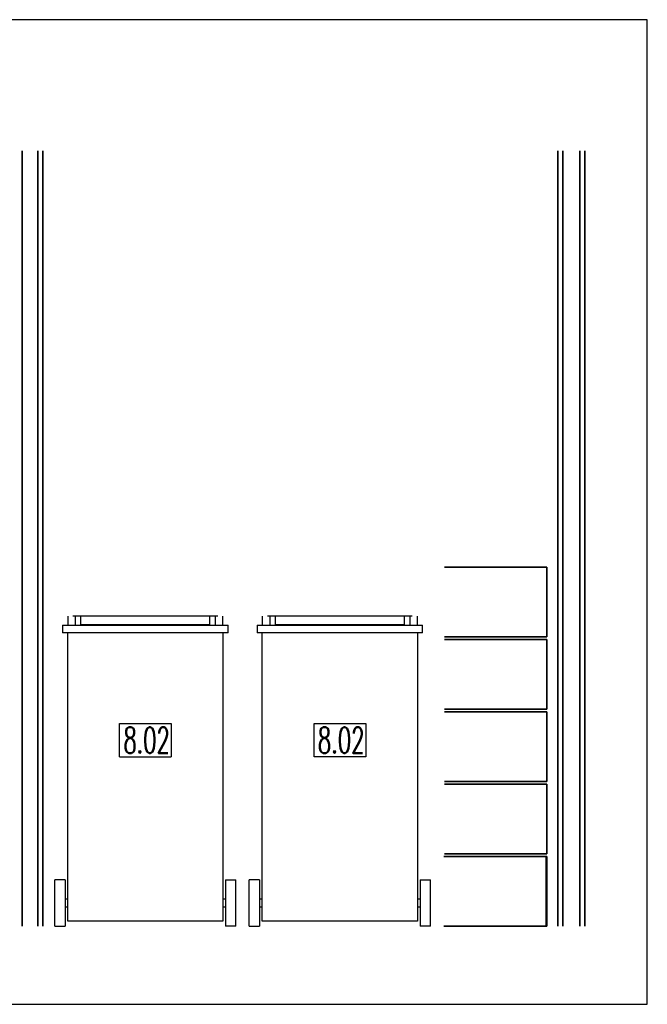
# Model space of a CAD drawing. Header units: millimetres. Extents: x 0 to 40100, y 0 to 29075.
# Tile 95 of 119: x 31383 to 33809, y 5697 to 9507. Entities that reach past the tile are written whole.
import ezdxf

# ---------------------------------------------------------------- set-up
doc = ezdxf.new("R2010")
doc.units = ezdxf.units.MM
doc.header["$MEASUREMENT"] = 0
doc.linetypes.add('AUSGEZOGEN', pattern=[0, 0])
doc.layers.get('0').update_dxf_attribs({"linetype": 'CONTINUOUS'})
for name, color, linetype, true_color in [('ibmp_KT_Geräte-bauseits', 7, 'AUSGEZOGEN', 0x008000), ('ibmp_KT_Geräte_Ansicht', 1, 'AUSGEZOGEN', 0xff0000), ('ibmp_KT_Grundriss', 6, 'AUSGEZOGEN', 0xff00ff), ('ibmp_KT_Positionsnummern', 7, 'AUSGEZOGEN', 0x800000)]:
    doc.layers.add(name, color=color, linetype=linetype, true_color=true_color)
doc.layers.add('IBMP_KT_GR', color=7, linetype='AUSGEZOGEN')
doc.styles.get("Standard").update_dxf_attribs({"font": 'TXT.SHX'})

# ---------------------------------------------------------------- blocks, each defined once
blk = doc.blocks.new('BLOCK_00275')
at = {"layer": 'ibmp_KT_Geräte-bauseits', "color": 0, "linetype": 'AUSGEZOGEN', "true_color": 0x000000}
for p, q in [((33024.21, 7389.1), (33420.21, 7389.1)), ((33420.21, 7389.1), (33024.21, 7389.1)), ((33420.21, 7119.1), (33420.21, 7389.1)), ((33420.21, 7389.1), (33420.21, 7119.1)), ((33420.21, 7345.1), (33420.21, 7285.84)), ((33420.21, 7293.44), (33420.21, 7345.1)), ((33420.21, 7345.1), (33420.21, 7293.44)), ((33420.21, 7285.84), (33420.21, 7345.1)), ((33420.21, 7328.8), (33420.21, 7345.1)), ((33420.21, 7345.1), (33420.21, 7328.8)), ((33420.21, 7308.76), (33420.21, 7328.8)), ((33420.21, 7328.8), (33420.21, 7308.76)), ((33420.21, 7320.1), (33420.21, 7286.26)), ((33420.21, 7292.98), (33420.21, 7320.1)), ((33420.21, 7320.1), (33420.21, 7292.98)), ((33420.21, 7286.26), (33420.21, 7320.1)), ((33420.21, 7293.4), (33420.21, 7308.76)), ((33420.21, 7308.76), (33420.21, 7293.42)), ((33420.21, 7293.42), (33420.21, 7285.1)), ((33420.21, 7285.1), (33420.21, 7293.4)), ((31548.22, 7164.1), (31548.22, 7134.1)), ((31548.22, 7164.1), (32188.22, 7164.1)), ((31568.22, 7199.1), (31568.22, 7164.1)), ((32148.22, 7199.1), (31588.22, 7199.1)), ((31598.22, 7164.1), (31598.22, 7199.1)), ((31618.22, 7199.1), (31618.22, 7164.1)), ((32118.22, 7165.1), (31618.22, 7165.1)), ((32118.22, 7164.1), (32118.22, 7199.1)), ((32138.22, 7199.1), (32138.22, 7164.1)), ((32168.22, 7164.1), (32168.22, 7199.1)), ((32188.22, 7134.1), (32188.22, 7164.1)), ((32300.21, 7164.1), (32300.21, 7134.1)), ((32300.21, 7164.1), (32940.21, 7164.1)), ((32320.21, 7199.1), (32320.21, 7164.1)), ((32900.21, 7199.1), (32340.21, 7199.1)), ((32350.21, 7164.1), (32350.21, 7199.1)), ((32370.21, 7199.1), (32370.21, 7164.1)), ((32870.21, 7165.1), (32370.21, 7165.1)), ((32870.21, 7164.1), (32870.21, 7199.1)), ((32890.21, 7199.1), (32890.21, 7164.1)), ((32920.21, 7164.1), (32920.21, 7199.1)), ((32940.21, 7134.1), (32940.21, 7164.1)), ((32188.22, 7134.1), (31548.22, 7134.1)), ((31568.22, 6019.1), (31568.22, 7134.1)), ((32168.22, 7134.1), (32168.22, 6019.1)), ((32940.21, 7134.1), (32300.21, 7134.1)), ((32320.21, 6019.1), (32320.21, 7134.1)), ((32920.21, 7134.1), (32920.21, 6019.1)), ((33024.21, 7119.1), (33420.21, 7119.1)), ((33420.21, 7119.1), (33024.21, 7119.1)), ((33024.21, 7109.1), (33420.21, 7109.1)), ((33420.21, 7109.1), (33024.21, 7109.1)), ((33420.21, 6839.1), (33420.21, 7109.1)), ((33420.21, 7109.1), (33420.21, 6839.1)), ((33420.21, 7065.1), (33420.21, 7005.84)), ((33420.21, 7013.44), (33420.21, 7065.1)), ((33420.21, 7065.1), (33420.21, 7013.44)), ((33420.21, 7005.84), (33420.21, 7065.1)), ((33420.21, 7048.8), (33420.21, 7065.1)), ((33420.21, 7065.1), (33420.21, 7048.8)), ((33420.21, 7028.76), (33420.21, 7048.8)), ((33420.21, 7048.8), (33420.21, 7028.76)), ((33420.21, 7040.1), (33420.21, 7006.26)), ((33420.21, 7012.98), (33420.21, 7040.1)), ((33420.21, 7040.1), (33420.21, 7012.98)), ((33420.21, 7006.26), (33420.21, 7040.1)), ((33420.21, 7013.4), (33420.21, 7028.76)), ((33420.21, 7028.76), (33420.21, 7013.42)), ((33420.21, 7013.42), (33420.21, 7005.1)), ((33420.21, 7005.1), (33420.21, 7013.4)), ((33024.21, 6839.1), (33420.21, 6839.1)), ((33420.21, 6839.1), (33024.21, 6839.1)), ((33024.21, 6829.1), (33420.21, 6829.1)), ((33420.21, 6829.1), (33024.21, 6829.1)), ((33420.21, 6559.1), (33420.21, 6829.1)), ((33420.21, 6829.1), (33420.21, 6559.1)), ((33420.21, 6785.1), (33420.21, 6725.84)), ((33420.21, 6733.44), (33420.21, 6785.1)), ((33420.21, 6785.1), (33420.21, 6733.44)), ((33420.21, 6725.84), (33420.21, 6785.1)), ((33420.21, 6768.8), (33420.21, 6785.1)), ((33420.21, 6785.1), (33420.21, 6768.8)), ((33420.21, 6748.76), (33420.21, 6768.8)), ((33420.21, 6768.8), (33420.21, 6748.76)), ((33420.21, 6760.1), (33420.21, 6726.26)), ((33420.21, 6732.98), (33420.21, 6760.1)), ((33420.21, 6760.1), (33420.21, 6732.98)), ((33420.21, 6726.26), (33420.21, 6760.1)), ((33420.21, 6733.4), (33420.21, 6748.76)), ((33420.21, 6748.76), (33420.21, 6733.42)), ((33420.21, 6733.42), (33420.21, 6725.1)), ((33420.21, 6725.1), (33420.21, 6733.4)), ((33024.21, 6559.1), (33420.21, 6559.1)), ((33420.21, 6559.1), (33024.21, 6559.1)), ((33024.21, 6549.1), (33420.21, 6549.1)), ((33420.21, 6549.1), (33024.21, 6549.1)), ((33420.21, 6279.1), (33420.21, 6549.1)), ((33420.21, 6549.1), (33420.21, 6279.1)), ((33420.21, 6505.1), (33420.21, 6445.84)), ((33420.21, 6453.44), (33420.21, 6505.1)), ((33420.21, 6505.1), (33420.21, 6453.44)), ((33420.21, 6445.84), (33420.21, 6505.1)), ((33420.21, 6488.8), (33420.21, 6505.1)), ((33420.21, 6505.1), (33420.21, 6488.8)), ((33420.21, 6468.76), (33420.21, 6488.8)), ((33420.21, 6488.8), (33420.21, 6468.76)), ((33420.21, 6480.1), (33420.21, 6446.26)), ((33420.21, 6452.98), (33420.21, 6480.1)), ((33420.21, 6480.1), (33420.21, 6452.98)), ((33420.21, 6446.26), (33420.21, 6480.1)), ((33420.21, 6453.4), (33420.21, 6468.76)), ((33420.21, 6468.76), (33420.21, 6453.42)), ((33420.21, 6453.42), (33420.21, 6445.1)), ((33420.21, 6445.1), (33420.21, 6453.4)), ((33022.22, 6269.1), (33418.22, 6269.1)), ((33418.22, 6269.1), (33022.22, 6269.1)), ((33024.21, 6279.1), (33420.21, 6279.1)), ((33420.21, 6279.1), (33024.21, 6279.1)), ((33024.21, 6269.1), (33420.21, 6269.1)), ((33420.21, 6269.1), (33024.21, 6269.1)), ((33418.22, 5999.1), (33418.22, 6269.1)), ((33418.22, 6269.1), (33418.22, 5999.1)), ((33420.21, 5999.1), (33420.21, 6269.1)), ((33420.21, 6269.1), (33420.21, 5999.1)), ((33418.22, 6165.84), (33418.22, 6225.1)), ((33418.22, 6225.1), (33418.22, 6173.44)), ((33418.22, 6173.44), (33418.22, 6225.1)), ((33418.22, 6225.1), (33418.22, 6165.84)), ((33418.22, 6208.8), (33418.22, 6225.1)), ((33418.22, 6225.1), (33418.22, 6208.8)), ((33420.21, 6165.84), (33420.21, 6225.1)), ((33420.21, 6225.1), (33420.21, 6173.44)), ((33420.21, 6173.44), (33420.21, 6225.1)), ((33420.21, 6225.1), (33420.21, 6165.84)), ((33420.21, 6208.8), (33420.21, 6225.1)), ((33420.21, 6225.1), (33420.21, 6208.8)), ((31518.22, 5999.1), (31518.22, 6179.1)), ((31558.22, 6179.1), (31518.22, 6179.1)), ((31558.22, 6179.1), (31558.22, 5999.1)), ((32178.22, 6179.1), (32178.22, 5999.1)), ((32178.22, 6179.1), (32218.22, 6179.1)), ((32218.22, 5999.1), (32218.22, 6179.1)), ((32270.21, 5999.1), (32270.21, 6179.1)), ((32310.21, 6179.1), (32270.21, 6179.1)), ((32310.21, 6179.1), (32310.21, 5999.1)), ((32930.21, 6179.1), (32930.21, 5999.1)), ((32930.21, 6179.1), (32970.21, 6179.1)), ((32970.21, 5999.1), (32970.21, 6179.1)), ((33418.22, 6188.76), (33418.22, 6208.8)), ((33418.22, 6208.8), (33418.22, 6188.76)), ((33418.22, 6166.26), (33418.22, 6200.1)), ((33418.22, 6200.1), (33418.22, 6172.98)), ((33418.22, 6172.98), (33418.22, 6200.1)), ((33418.22, 6200.1), (33418.22, 6166.26)), ((33418.22, 6173.4), (33418.22, 6188.76)), ((33418.22, 6188.76), (33418.22, 6173.42)), ((33418.22, 6173.42), (33418.22, 6165.1)), ((33418.22, 6165.1), (33418.22, 6173.4)), ((33420.21, 6188.76), (33420.21, 6208.8)), ((33420.21, 6208.8), (33420.21, 6188.76)), ((33420.21, 6166.26), (33420.21, 6200.1)), ((33420.21, 6200.1), (33420.21, 6172.98)), ((33420.21, 6172.98), (33420.21, 6200.1)), ((33420.21, 6200.1), (33420.21, 6166.26)), ((33420.21, 6173.4), (33420.21, 6188.76)), ((33420.21, 6188.76), (33420.21, 6173.42)), ((33420.21, 6173.42), (33420.21, 6165.1)), ((33420.21, 6165.1), (33420.21, 6173.4)), ((31568.22, 6104.1), (31558.22, 6104.1)), ((32178.22, 6104.1), (32168.22, 6104.1)), ((32320.21, 6104.1), (32310.21, 6104.1)), ((32930.21, 6104.1), (32920.21, 6104.1)), ((31558.22, 6074.1), (31568.22, 6074.1)), ((32168.22, 6074.1), (32178.22, 6074.1)), ((32310.21, 6074.1), (32320.21, 6074.1)), ((32920.21, 6074.1), (32930.21, 6074.1)), ((31518.22, 5999.1), (31558.22, 5999.1)), ((32168.22, 6019.1), (31568.22, 6019.1)), ((32218.22, 5999.1), (32178.22, 5999.1)), ((32270.21, 5999.1), (32310.21, 5999.1)), ((32920.21, 6019.1), (32320.21, 6019.1)), ((32970.21, 5999.1), (32930.21, 5999.1)), ((33022.22, 5999.1), (33418.22, 5999.1)), ((33418.22, 5999.1), (33022.22, 5999.1)), ((33024.21, 5999.1), (33420.21, 5999.1)), ((33420.21, 5999.1), (33024.21, 5999.1))]:
    blk.add_line(p, q, dxfattribs=at)
at = {"layer": 'ibmp_KT_Grundriss', "color": 0, "linetype": 'AUSGEZOGEN', "true_color": 0x000000}
for p, q in [((31392.6, 8999.09), (31392.6, 5999.1)), ((31392.6, 5999.1), (31392.6, 8999.09)), ((31452.6, 8999.09), (31452.6, 5999.1)), ((31452.6, 5999.1), (31452.6, 8999.09)), ((31472.6, 8999.09), (31472.6, 5999.1)), ((31472.6, 5999.1), (31472.6, 8999.09)), ((33462.37, 8999.09), (33462.37, 5999.1)), ((33462.37, 5999.1), (33462.37, 8999.09)), ((33482.37, 8999.09), (33482.37, 5999.1)), ((33482.37, 5999.1), (33482.37, 8999.09)), ((33547.6, 8999.09), (33547.6, 5999.1)), ((33547.6, 5999.1), (33547.6, 8999.09)), ((33567.6, 8999.09), (33567.6, 5999.1)), ((33567.6, 5999.1), (33567.6, 8999.09))]:
    blk.add_line(p, q, dxfattribs=at)
at = {"layer": 'ibmp_KT_Positionsnummern', "color": 0, "linetype": 'AUSGEZOGEN', "true_color": 0x000000}
for p, q in [((31768.28, 6784.1), (31968.15, 6784.1)), ((31768.28, 6654.1), (31768.28, 6784.1)), ((31968.15, 6784.1), (31968.15, 6654.1)), ((32520.28, 6784.1), (32720.15, 6784.1)), ((32520.28, 6654.1), (32520.28, 6784.1)), ((32720.15, 6784.1), (32720.15, 6654.1)), ((31768.28, 6654.1), (31968.15, 6654.1)), ((32720.15, 6654.1), (32520.28, 6654.1))]:
    blk.add_line(p, q, dxfattribs=at)
at = {"color": 0, "true_color": 0x000000}
blk.add_attdef('', (0, 0), '', height=1, dxfattribs=at)

msp = doc.modelspace()

# ---------------------------------------------------------------- linework, layer by layer
at = {"layer": 'ibmp_KT_Geräte_Ansicht', "color": 0, "linetype": 'AUSGEZOGEN', "true_color": 0x000000}
for p, q in [((33808.71, 9506.94), (21909.71, 9506.94)), ((33808.71, 5696.94), (33808.71, 9506.94)), ((21909.71, 5696.94), (33808.71, 5696.94))]:
    msp.add_line(p, q, dxfattribs=at)

# ---------------------------------------------------------------- block references
at = {"layer": 'IBMP_KT_GR', "color": 0, "true_color": 0x000000}
msp.add_blockref('BLOCK_00275', (0, 0), dxfattribs=at)

# ---------------------------------------------------------------- texts
at = {"layer": 'ibmp_KT_Positionsnummern', "color": 0, "true_color": 0x000000, "width": 0.6}
for p in [(31783.28, 6669.1), (32535.28, 6669.1)]:
    msp.add_text('8.02', height=100, dxfattribs=at).set_placement(p)

doc.saveas('drawing.dxf')
